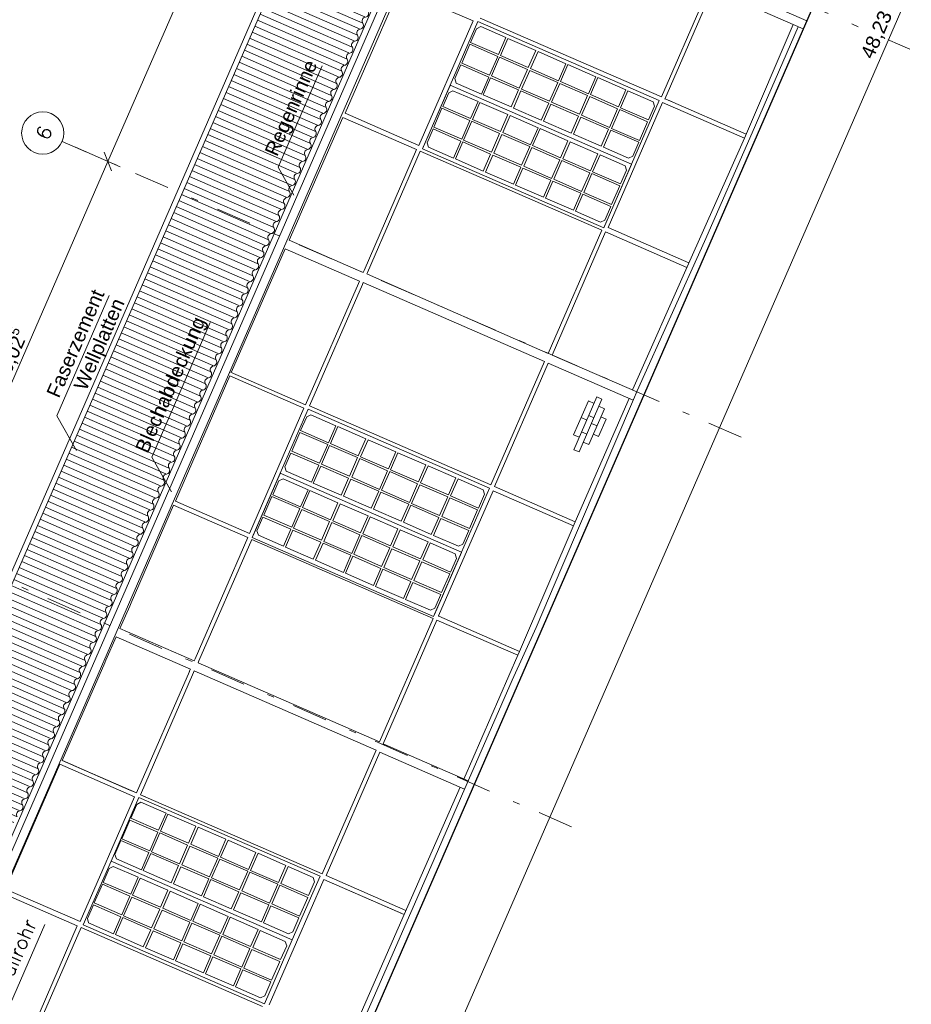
# Model space of a CAD drawing. Header units: metres. Extents: x -43 to 549, y 12 to 64.
# Tile 3 of 13: x -35 to -23, y 22 to 36. Entities that reach past the tile are written whole.
import ezdxf

# ---------------------------------------------------------------- set-up
doc = ezdxf.new("R2010")
doc.units = ezdxf.units.M
doc.header["$MEASUREMENT"] = 0
for name, pattern in [('Achslinie 01', [1.166667, 0.5, -0.3, 0, -0.366667]), ('DGN Style 2', [1.233271, 0.739963, -0.493308]), ('Wipeout_Contour', [1, 0, -1])]:
    doc.linetypes.add(name, pattern=pattern)
for name, color, linetype in [('00_Achsraster', 7, 'Continuous'), ('GBE_Beschriftung', 7, 'Continuous'), ('GBE_Dach', 7, 'Continuous'), ('GBE_Fen_Tuer', 7, 'Continuous'), ('GBE_Wand_Decke_tragend_Ansicht', 7, 'Continuous'), ('GBE_Wand_Decke_tragend_Schnitt', 7, 'Continuous'), ('NEU_GBE_Bemassung_fsa', 7, 'Continuous'), ('NEU_GBE_Holzbalken', 7, 'Continuous'), ('NEU_GBE_Regenrinne', 7, 'Continuous')]:
    doc.layers.add(name, color=color, linetype=linetype)
doc.styles.add('ERSTELLTER_STIL_1', font='txt')
doc.dimstyles.new('ERSTELLTER_STIL__1', dxfattribs={"dimtxt": 0.2, "dimasz": 0.190285, "dimexe": 0.18, "dimexo": 0.5, "dimgap": 0.09, "dimtad": 1, "dimzin": 0, "dimdsep": 46, "dimtxsty": 'ERSTELLTER_STIL_1', "dimblk": 'ARROWHEAD_6', "dimblk1": 'ARROWHEAD_6', "dimblk2": 'ARROWHEAD_6', "dimcen": 0.09, "dimclrd": 7, "dimclre": 7, "dimclrt": 7, "dimazin": 0, "dimtfac": 1, "dimtdec": 4, "dimtmove": 2, "dimatfit": 3, "dimfxl": 1, "dimtolj": 1, "dimtzin": 0, "dimarcsym": 0})
doc.dimstyles.new('ERSTELLTER_STIL__2', dxfattribs={"dimtxt": 0.2, "dimasz": 0.190285, "dimexe": 0.18, "dimexo": 0.5, "dimgap": 0.09, "dimtad": 1, "dimzin": 0, "dimdsep": 46, "dimtxsty": 'ERSTELLTER_STIL_1', "dimblk": 'ARROWHEAD_6', "dimblk1": 'ARROWHEAD_6', "dimblk2": 'ARROWHEAD_6', "dimcen": 0.09, "dimclrd": 8, "dimclre": 8, "dimclrt": 8, "dimazin": 0, "dimtfac": 1, "dimtdec": 4, "dimtmove": 0, "dimatfit": 3, "dimfxl": 1, "dimtolj": 1, "dimtzin": 0, "dimarcsym": 0})

# ---------------------------------------------------------------- blocks, each defined once
blk = doc.blocks.new('*D1')
at = {"layer": 'NEU_GBE_Bemassung_fsa', "color": 7, "linetype": 'Continuous', "lineweight": 13}
for p, q in [((-13.35, 57.846), (-13.981, 58.121)), ((-13.47, 57.79), (-13.574, 58.053)), ((-13.522, 57.921), (-13.462, 58.059)), ((-32.781, 13.703), (-13.522, 57.921)), ((-32.609, 13.628), (-33.239, 13.903)), ((-32.833, 13.835), (-32.729, 13.571)), ((-32.841, 13.566), (-32.781, 13.703))]:
    blk.add_line(p, q, dxfattribs=at)
at = {"color": 254, "linetype": 'Wipeout_Contour', "lineweight": 0, "ltscale": 171.09084}
blk.add_wipeout([(-23.312, 35.461), (-23.004, 36.169), (-23.266, 36.283), (-23.574, 35.575)], dxfattribs=at).dxf.layer = 'NEU_GBE_Bemassung_fsa'
at = {"layer": 'NEU_GBE_Bemassung_fsa', "color": 7, "lineweight": 13, "insert": (-23.334, 35.518), "char_height": 0.2, "attachment_point": 7, "rotation": 66.4651, "style": 'ERSTELLTER_STIL_1'}
blk.add_mtext('\\A1;{\\pql;\\fArial|b0|i0|c0|p34;48,23}', dxfattribs=at)
blk = doc.blocks.new('ARROWHEAD_6')
at = {"color": 0, "linetype": 'Continuous', "lineweight": 0}
for p, q in [((0, 0), (-1, 0)), ((-0.5, -0.5), (0.5, 0.5))]:
    blk.add_line(p, q, dxfattribs=at)
blk = doc.blocks.new('*D5')
at = {"layer": '00_Achsraster', "color": 8, "linetype": 'Continuous', "lineweight": 18}
for p, q in [((-34.267, 34.226), (-34.164, 33.962)), ((-36.621, 28.571), (-34.216, 34.094)), ((-36.673, 28.703), (-36.569, 28.439)), ((-39.017, 23.07), (-36.621, 28.571))]:
    blk.add_line(p, q, dxfattribs=at)
at = {"color": 254, "linetype": 'Wipeout_Contour', "lineweight": 0, "ltscale": 189.700139}
blk.add_wipeout([(-35.566, 31.017), (-35.288, 31.655), (-35.528, 31.76), (-35.806, 31.121)], dxfattribs=at).dxf.layer = '00_Achsraster'
at = {"layer": '00_Achsraster', "color": 8, "lineweight": 18, "insert": (-35.546, 31.042), "char_height": 0.2, "attachment_point": 7, "rotation": 66.4651, "style": 'ERSTELLTER_STIL_1'}
blk.add_mtext('\\A1;{\\pql;\\fArial|b0|i0|c0|p34;6,02\\fArial|b0|i0|c0|p34;\\A1{\\H.66x;\\S5^  ;}}', dxfattribs=at)
blk = doc.blocks.new('*D6')
at = {"layer": '00_Achsraster', "color": 8, "linetype": 'Continuous', "lineweight": 18}
for p, q in [((-31.872, 39.727), (-31.768, 39.463)), ((-34.216, 34.094), (-31.82, 39.595)), ((-34.044, 34.019), (-34.674, 34.294)), ((-34.267, 34.226), (-34.164, 33.962)), ((-36.621, 28.571), (-34.216, 34.094))]:
    blk.add_line(p, q, dxfattribs=at)
at = {"color": 254, "linetype": 'Wipeout_Contour', "lineweight": 0, "ltscale": 198.417562}
blk.add_wipeout([(-33.145, 36.575), (-32.907, 37.121), (-33.147, 37.226), (-33.385, 36.68)], dxfattribs=at).dxf.layer = '00_Achsraster'
at = {"layer": '00_Achsraster', "color": 8, "lineweight": 18, "insert": (-33.161, 36.616), "char_height": 0.2, "attachment_point": 7, "rotation": 66.4651, "style": 'ERSTELLTER_STIL_1'}
blk.add_mtext('\\A1;{\\pql;\\fArial|b0|i0|c0|p34;6,00}', dxfattribs=at)
blk = doc.blocks.new('*D7')
at = {"layer": '00_Achsraster', "color": 8, "linetype": 'Continuous', "lineweight": 18}
for p, q in [((-29.484, 45.208), (-29.381, 44.945)), ((-31.82, 39.595), (-29.433, 45.076)), ((-31.648, 39.52), (-32.278, 39.795)), ((-31.872, 39.727), (-31.768, 39.463)), ((-34.216, 34.094), (-31.82, 39.595))]:
    blk.add_line(p, q, dxfattribs=at)
at = {"color": 254, "linetype": 'Wipeout_Contour', "lineweight": 0, "ltscale": 209.500655}
blk.add_wipeout([(-30.753, 42.066), (-30.515, 42.612), (-30.756, 42.717), (-30.994, 42.171)], dxfattribs=at).dxf.layer = '00_Achsraster'
at = {"layer": '00_Achsraster', "color": 8, "lineweight": 18, "insert": (-30.769, 42.107), "char_height": 0.2, "attachment_point": 7, "rotation": 66.4651, "style": 'ERSTELLTER_STIL_1'}
blk.add_mtext('\\A1;{\\pql;\\fArial|b0|i0|c0|p34;5,98}', dxfattribs=at)

msp = doc.modelspace()

# ---------------------------------------------------------------- hatches: boundary and pattern name
at = {"layer": 'GBE_Dach', "linetype": 'Continuous', "lineweight": 18, "true_color": 0xdfdfdf}
h = msp.add_hatch(dxfattribs=at)
h.set_pattern_fill('Dachschraffur_1_0001', color=254, style=0, pattern_type=2)
h.set_pattern_definition([(156.4651, (-39.99834, 16.81609), (0.03713562, 0.08526398), [])])
h.paths.add_polyline_path([(-39.19, 16.363), (-19.84, 60.792), (-21.1, 61.341), (-40.451, 16.912)])

# ---------------------------------------------------------------- linework, layer by layer
at = {"layer": '00_Achsraster', "color": 253, "linetype": 'Achslinie 01', "lineweight": 18, "true_color": 0x9f9f9f}
for p, q in [((-22.842, 35.685), (-32.469, 39.878)), ((-25.238, 30.184), (-34.865, 34.377)), ((-27.644, 24.661), (-37.271, 28.854))]:
    msp.add_line(p, q, dxfattribs=at)
at = {"layer": '00_Achsraster', "color": 253, "linetype": 'Continuous', "lineweight": 18, "true_color": 0x9f9f9f}
msp.add_circle((-35.14, 34.497), 0.3, dxfattribs=at)
at = {"layer": 'GBE_Beschriftung', "color": 7, "linetype": 'Continuous', "lineweight": 13}
for points in [[(-31.579, 33.617), (-31.803, 34.014), (-31.178, 35.45)], [(-34.661, 29.993), (-34.941, 30.487), (-34.198, 32.193)], [(-33.315, 29.407), (-33.595, 29.901), (-32.764, 31.808)], [(-35.794, 21.458), (-35.69, 21.939), (-35.109, 23.274)]]:
    msp.add_lwpolyline(points, dxfattribs=at)
at = {"layer": 'GBE_Dach', "color": 9, "linetype": 'Continuous', "lineweight": 18}
for p, q in [((-40.519, 16.942), (-21.164, 61.382)), ((-40.451, 16.912), (-21.096, 61.352))]:
    msp.add_line(p, q, dxfattribs=at)
for points in [[(-30.601, 36.054, -0.568675), (-30.564, 36.139, 0.534698), (-30.527, 36.225)], [(-30.676, 35.884, -0.568675), (-30.639, 35.969, 0.534698), (-30.601, 36.054)], [(-30.75, 35.713, -0.568675), (-30.713, 35.798, 0.534698), (-30.676, 35.884)], [(-30.824, 35.543, -0.568675), (-30.787, 35.628, 0.534698), (-30.75, 35.713)], [(-30.898, 35.372, -0.568675), (-30.861, 35.457, 0.534698), (-30.824, 35.543)], [(-30.973, 35.201, -0.568675), (-30.936, 35.287, 0.534698), (-30.898, 35.372)], [(-31.047, 35.031, -0.568675), (-31.01, 35.116, 0.534698), (-30.973, 35.201)], [(-31.121, 34.86, -0.568675), (-31.084, 34.946, 0.534698), (-31.047, 35.031)], [(-31.196, 34.69, -0.568675), (-31.158, 34.775, 0.534698), (-31.121, 34.86)], [(-31.27, 34.519, -0.568675), (-31.233, 34.605, 0.534698), (-31.196, 34.69)], [(-31.344, 34.349, -0.568675), (-31.307, 34.434, 0.534698), (-31.27, 34.519)], [(-31.418, 34.178, -0.568675), (-31.381, 34.264, 0.534698), (-31.344, 34.349)], [(-31.493, 34.008, -0.568675), (-31.455, 34.093, 0.534698), (-31.418, 34.178)], [(-31.567, 33.837, -0.568675), (-31.53, 33.922, 0.534698), (-31.493, 34.008)], [(-31.641, 33.667, -0.568675), (-31.604, 33.752, 0.534698), (-31.567, 33.837)], [(-31.715, 33.496, -0.568675), (-31.678, 33.581, 0.534698), (-31.641, 33.667)], [(-31.79, 33.326, -0.568675), (-31.753, 33.411, 0.534698), (-31.715, 33.496)], [(-31.864, 33.155, -0.568675), (-31.827, 33.24, 0.534698), (-31.79, 33.326)], [(-31.938, 32.985, -0.568675), (-31.901, 33.07, 0.534698), (-31.864, 33.155)], [(-32.013, 32.814, -0.568675), (-31.975, 32.899, 0.534698), (-31.938, 32.985)], [(-32.087, 32.644, -0.568675), (-32.05, 32.729, 0.534698), (-32.013, 32.814)], [(-32.161, 32.473, -0.568675), (-32.124, 32.558, 0.534698), (-32.087, 32.644)], [(-32.235, 32.302, -0.568675), (-32.198, 32.388, 0.534698), (-32.161, 32.473)], [(-32.31, 32.132, -0.568675), (-32.272, 32.217, 0.534698), (-32.235, 32.302)], [(-32.384, 31.961, -0.568675), (-32.347, 32.047, 0.534698), (-32.31, 32.132)], [(-32.458, 31.791, -0.568675), (-32.421, 31.876, 0.534698), (-32.384, 31.961)], [(-32.532, 31.62, -0.568675), (-32.495, 31.706, 0.534698), (-32.458, 31.791)], [(-32.607, 31.45, -0.568675), (-32.57, 31.535, 0.534698), (-32.532, 31.62)], [(-32.681, 31.279, -0.568675), (-32.644, 31.365, 0.534698), (-32.607, 31.45)], [(-32.755, 31.109, -0.568675), (-32.718, 31.194, 0.534698), (-32.681, 31.279)], [(-32.83, 30.938, -0.568675), (-32.792, 31.024, 0.534698), (-32.755, 31.109)], [(-32.904, 30.768, -0.568675), (-32.867, 30.853, 0.534698), (-32.83, 30.938)], [(-32.978, 30.597, -0.568675), (-32.941, 30.682, 0.534698), (-32.904, 30.768)], [(-33.052, 30.427, -0.568675), (-33.015, 30.512, 0.534698), (-32.978, 30.597)], [(-33.127, 30.256, -0.568675), (-33.089, 30.341, 0.534698), (-33.052, 30.427)], [(-33.201, 30.086, -0.568675), (-33.164, 30.171, 0.534698), (-33.127, 30.256)], [(-33.275, 29.915, -0.568675), (-33.238, 30, 0.534698), (-33.201, 30.086)], [(-33.349, 29.745, -0.568675), (-33.312, 29.83, 0.534698), (-33.275, 29.915)], [(-33.424, 29.574, -0.568675), (-33.387, 29.659, 0.534698), (-33.349, 29.745)], [(-33.498, 29.403, -0.568675), (-33.461, 29.489, 0.534698), (-33.424, 29.574)], [(-33.572, 29.233, -0.568675), (-33.535, 29.318, 0.534698), (-33.498, 29.403)], [(-33.647, 29.062, -0.568675), (-33.609, 29.148, 0.534698), (-33.572, 29.233)], [(-33.721, 28.892, -0.568675), (-33.684, 28.977, 0.534698), (-33.647, 29.062)], [(-33.795, 28.721, -0.568675), (-33.758, 28.807, 0.534698), (-33.721, 28.892)], [(-33.869, 28.551, -0.568675), (-33.832, 28.636, 0.534698), (-33.795, 28.721)], [(-33.944, 28.38, -0.568675), (-33.906, 28.466, 0.534698), (-33.869, 28.551)], [(-34.018, 28.21, -0.568675), (-33.981, 28.295, 0.534698), (-33.944, 28.38)], [(-34.092, 28.039, -0.568675), (-34.055, 28.125, 0.534698), (-34.018, 28.21)], [(-34.166, 27.869, -0.568675), (-34.129, 27.954, 0.534698), (-34.092, 28.039)], [(-34.241, 27.698, -0.568675), (-34.204, 27.783, 0.534698), (-34.166, 27.869)], [(-34.315, 27.528, -0.568675), (-34.278, 27.613, 0.534698), (-34.241, 27.698)], [(-34.389, 27.357, -0.568675), (-34.352, 27.442, 0.534698), (-34.315, 27.528)], [(-34.463, 27.187, -0.568675), (-34.426, 27.272, 0.534698), (-34.389, 27.357)], [(-34.538, 27.016, -0.568675), (-34.501, 27.101, 0.534698), (-34.463, 27.187)], [(-34.612, 26.846, -0.568675), (-34.575, 26.931, 0.534698), (-34.538, 27.016)], [(-34.686, 26.675, -0.568675), (-34.649, 26.76, 0.534698), (-34.612, 26.846)], [(-34.761, 26.505, -0.568675), (-34.723, 26.59, 0.534698), (-34.686, 26.675)], [(-34.835, 26.334, -0.568675), (-34.798, 26.419, 0.534698), (-34.761, 26.505)], [(-34.909, 26.163, -0.568675), (-34.872, 26.249, 0.534698), (-34.835, 26.334)], [(-34.983, 25.993, -0.568675), (-34.946, 26.078, 0.534698), (-34.909, 26.163)], [(-35.058, 25.822, -0.568675), (-35.021, 25.908, 0.534698), (-34.983, 25.993)], [(-35.132, 25.652, -0.568675), (-35.095, 25.737, 0.534698), (-35.058, 25.822)], [(-35.206, 25.481, -0.568675), (-35.169, 25.567, 0.534698), (-35.132, 25.652)], [(-35.28, 25.311, -0.568675), (-35.243, 25.396, 0.534698), (-35.206, 25.481)], [(-35.355, 25.14, -0.568675), (-35.318, 25.226, 0.534698), (-35.28, 25.311)], [(-35.429, 24.97, -0.568675), (-35.392, 25.055, 0.534698), (-35.355, 25.14)], [(-35.503, 24.799, -0.568675), (-35.466, 24.885, 0.534698), (-35.429, 24.97)]]:
    msp.add_lwpolyline(points, format="xyb", dxfattribs=at)
at = {"layer": 'GBE_Fen_Tuer', "color": 7, "linetype": 'Continuous', "lineweight": 13}
for p, q in [((-29.746, 34.295), (-29.365, 35.171)), ((-26.793, 34.051), (-27.174, 33.175)), ((-32.156, 28.792), (-31.775, 29.667)), ((-29.203, 28.547), (-29.584, 27.672))]:
    msp.add_line(p, q, dxfattribs=at)
at = {"layer": 'GBE_Fen_Tuer', "color": 7, "linetype": 'Continuous', "lineweight": 13, "flags": 128}
for points in [[(-28.97, 36.078), (-26.398, 34.957), (-26.79, 34.057), (-29.362, 35.177)], [(-29.072, 35.781), (-28.987, 35.976), (-28.927, 36.005), (-28.572, 35.85), (-28.677, 35.609)], [(-29.072, 35.781), (-28.987, 35.976), (-28.927, 36.005), (-28.572, 35.85), (-28.677, 35.609)], [(-29.072, 35.781), (-28.987, 35.976), (-28.927, 36.005), (-28.572, 35.85), (-28.677, 35.609)], [(-29.084, 35.755), (-29.199, 35.489), (-28.804, 35.317), (-28.688, 35.582)], [(-29.084, 35.755), (-29.199, 35.489), (-28.804, 35.317), (-28.688, 35.582)], [(-29.084, 35.755), (-29.199, 35.489), (-28.804, 35.317), (-28.688, 35.582)], [(-28.545, 35.838), (-28.65, 35.597), (-28.255, 35.425), (-28.15, 35.666)], [(-28.545, 35.838), (-28.65, 35.597), (-28.255, 35.425), (-28.15, 35.666)], [(-28.545, 35.838), (-28.65, 35.597), (-28.255, 35.425), (-28.15, 35.666)], [(-28.117, 35.652), (-28.222, 35.411), (-27.827, 35.239), (-27.722, 35.48)], [(-28.117, 35.652), (-28.222, 35.411), (-27.827, 35.239), (-27.722, 35.48)], [(-28.117, 35.652), (-28.222, 35.411), (-27.827, 35.239), (-27.722, 35.48)], [(-29.211, 35.463), (-29.296, 35.268), (-29.276, 35.204), (-28.92, 35.049), (-28.815, 35.291)], [(-29.211, 35.463), (-29.296, 35.268), (-29.276, 35.204), (-28.92, 35.049), (-28.815, 35.291)], [(-29.211, 35.463), (-29.296, 35.268), (-29.276, 35.204), (-28.92, 35.049), (-28.815, 35.291)], [(-28.662, 35.571), (-28.777, 35.306), (-28.382, 35.133), (-28.266, 35.398)], [(-28.662, 35.571), (-28.777, 35.306), (-28.382, 35.133), (-28.266, 35.398)], [(-28.662, 35.571), (-28.777, 35.306), (-28.382, 35.133), (-28.266, 35.398)], [(-27.692, 35.467), (-27.798, 35.226), (-27.402, 35.054), (-27.297, 35.295)], [(-27.692, 35.467), (-27.798, 35.226), (-27.402, 35.054), (-27.297, 35.295)], [(-27.692, 35.467), (-27.798, 35.226), (-27.402, 35.054), (-27.297, 35.295)], [(-28.234, 35.384), (-28.349, 35.119), (-27.954, 34.947), (-27.838, 35.212)], [(-28.234, 35.384), (-28.349, 35.119), (-27.954, 34.947), (-27.838, 35.212)], [(-28.234, 35.384), (-28.349, 35.119), (-27.954, 34.947), (-27.838, 35.212)], [(-28.789, 35.279), (-28.894, 35.038), (-28.498, 34.866), (-28.393, 35.107)], [(-28.789, 35.279), (-28.894, 35.038), (-28.498, 34.866), (-28.393, 35.107)], [(-28.789, 35.279), (-28.894, 35.038), (-28.498, 34.866), (-28.393, 35.107)], [(-27.809, 35.199), (-27.925, 34.934), (-27.529, 34.762), (-27.414, 35.027)], [(-27.809, 35.199), (-27.925, 34.934), (-27.529, 34.762), (-27.414, 35.027)], [(-27.809, 35.199), (-27.925, 34.934), (-27.529, 34.762), (-27.414, 35.027)], [(-27.267, 35.282), (-27.372, 35.041), (-26.977, 34.868), (-26.872, 35.11)], [(-27.267, 35.282), (-27.372, 35.041), (-26.977, 34.868), (-26.872, 35.11)], [(-27.267, 35.282), (-27.372, 35.041), (-26.977, 34.868), (-26.872, 35.11)], [(-29.756, 34.272), (-29.362, 35.177), (-26.79, 34.057), (-27.184, 33.152)], [(-29.468, 34.873), (-29.383, 35.068), (-29.323, 35.097), (-28.967, 34.942), (-29.072, 34.701)], [(-29.468, 34.873), (-29.383, 35.068), (-29.323, 35.097), (-28.967, 34.942), (-29.072, 34.701)], [(-29.468, 34.873), (-29.383, 35.068), (-29.323, 35.097), (-28.967, 34.942), (-29.072, 34.701)], [(-28.361, 35.093), (-28.466, 34.851), (-28.07, 34.679), (-27.965, 34.92)], [(-28.361, 35.093), (-28.466, 34.851), (-28.07, 34.679), (-27.965, 34.92)], [(-28.361, 35.093), (-28.466, 34.851), (-28.07, 34.679), (-27.965, 34.92)], [(-26.551, 34.683), (-26.466, 34.878), (-26.486, 34.941), (-26.841, 35.096), (-26.946, 34.855)], [(-26.551, 34.683), (-26.466, 34.878), (-26.486, 34.941), (-26.841, 35.096), (-26.946, 34.855)], [(-26.551, 34.683), (-26.466, 34.878), (-26.486, 34.941), (-26.841, 35.096), (-26.946, 34.855)], [(-28.94, 34.93), (-29.045, 34.689), (-28.65, 34.517), (-28.545, 34.758)], [(-28.94, 34.93), (-29.045, 34.689), (-28.65, 34.517), (-28.545, 34.758)], [(-28.94, 34.93), (-29.045, 34.689), (-28.65, 34.517), (-28.545, 34.758)], [(-27.936, 34.908), (-28.041, 34.666), (-27.646, 34.494), (-27.541, 34.736)], [(-27.936, 34.908), (-28.041, 34.666), (-27.646, 34.494), (-27.541, 34.736)], [(-27.936, 34.908), (-28.041, 34.666), (-27.646, 34.494), (-27.541, 34.736)], [(-27.384, 35.014), (-27.499, 34.749), (-27.104, 34.577), (-26.988, 34.842)], [(-27.384, 35.014), (-27.499, 34.749), (-27.104, 34.577), (-26.988, 34.842)], [(-27.384, 35.014), (-27.499, 34.749), (-27.104, 34.577), (-26.988, 34.842)], [(-29.479, 34.847), (-29.595, 34.581), (-29.199, 34.409), (-29.084, 34.674)], [(-29.479, 34.847), (-29.595, 34.581), (-29.199, 34.409), (-29.084, 34.674)], [(-29.479, 34.847), (-29.595, 34.581), (-29.199, 34.409), (-29.084, 34.674)], [(-26.958, 34.829), (-27.073, 34.563), (-26.678, 34.391), (-26.562, 34.656)], [(-26.958, 34.829), (-27.073, 34.563), (-26.678, 34.391), (-26.562, 34.656)], [(-26.958, 34.829), (-27.073, 34.563), (-26.678, 34.391), (-26.562, 34.656)], [(-29.057, 34.663), (-29.173, 34.397), (-28.777, 34.225), (-28.662, 34.49)], [(-29.057, 34.663), (-29.173, 34.397), (-28.777, 34.225), (-28.662, 34.49)], [(-29.057, 34.663), (-29.173, 34.397), (-28.777, 34.225), (-28.662, 34.49)], [(-28.513, 34.744), (-28.618, 34.503), (-28.222, 34.331), (-28.117, 34.572)], [(-28.513, 34.744), (-28.618, 34.503), (-28.222, 34.331), (-28.117, 34.572)], [(-28.513, 34.744), (-28.618, 34.503), (-28.222, 34.331), (-28.117, 34.572)], [(-27.511, 34.722), (-27.616, 34.481), (-27.22, 34.309), (-27.115, 34.55)], [(-27.511, 34.722), (-27.616, 34.481), (-27.22, 34.309), (-27.115, 34.55)], [(-27.511, 34.722), (-27.616, 34.481), (-27.22, 34.309), (-27.115, 34.55)], [(-29.606, 34.555), (-29.691, 34.36), (-29.671, 34.296), (-29.316, 34.141), (-29.211, 34.383)], [(-29.606, 34.555), (-29.691, 34.36), (-29.671, 34.296), (-29.316, 34.141), (-29.211, 34.383)], [(-29.606, 34.555), (-29.691, 34.36), (-29.671, 34.296), (-29.316, 34.141), (-29.211, 34.383)], [(-28.088, 34.559), (-28.193, 34.318), (-27.798, 34.146), (-27.693, 34.387)], [(-28.088, 34.559), (-28.193, 34.318), (-27.798, 34.146), (-27.693, 34.387)], [(-28.088, 34.559), (-28.193, 34.318), (-27.798, 34.146), (-27.693, 34.387)], [(-26.689, 34.365), (-26.774, 34.169), (-26.834, 34.141), (-27.19, 34.296), (-27.085, 34.537)], [(-26.689, 34.365), (-26.774, 34.169), (-26.834, 34.141), (-27.19, 34.296), (-27.085, 34.537)], [(-26.689, 34.365), (-26.774, 34.169), (-26.834, 34.141), (-27.19, 34.296), (-27.085, 34.537)], [(-29.184, 34.371), (-29.289, 34.13), (-28.894, 33.958), (-28.789, 34.199)], [(-29.184, 34.371), (-29.289, 34.13), (-28.894, 33.958), (-28.789, 34.199)], [(-29.184, 34.371), (-29.289, 34.13), (-28.894, 33.958), (-28.789, 34.199)], [(-28.629, 34.476), (-28.745, 34.211), (-28.349, 34.039), (-28.234, 34.304)], [(-28.629, 34.476), (-28.745, 34.211), (-28.349, 34.039), (-28.234, 34.304)], [(-28.629, 34.476), (-28.745, 34.211), (-28.349, 34.039), (-28.234, 34.304)], [(-27.662, 34.374), (-27.767, 34.132), (-27.372, 33.96), (-27.267, 34.202)], [(-27.662, 34.374), (-27.767, 34.132), (-27.372, 33.96), (-27.267, 34.202)], [(-27.662, 34.374), (-27.767, 34.132), (-27.372, 33.96), (-27.267, 34.202)], [(-28.205, 34.291), (-28.32, 34.026), (-27.925, 33.854), (-27.809, 34.119)], [(-28.205, 34.291), (-28.32, 34.026), (-27.925, 33.854), (-27.809, 34.119)], [(-28.205, 34.291), (-28.32, 34.026), (-27.925, 33.854), (-27.809, 34.119)], [(-28.756, 34.185), (-28.861, 33.943), (-28.466, 33.771), (-28.361, 34.012)], [(-28.756, 34.185), (-28.861, 33.943), (-28.466, 33.771), (-28.361, 34.012)], [(-28.756, 34.185), (-28.861, 33.943), (-28.466, 33.771), (-28.361, 34.012)], [(-27.779, 34.106), (-27.894, 33.841), (-27.499, 33.669), (-27.384, 33.934)], [(-27.779, 34.106), (-27.894, 33.841), (-27.499, 33.669), (-27.384, 33.934)], [(-27.779, 34.106), (-27.894, 33.841), (-27.499, 33.669), (-27.384, 33.934)], [(-26.946, 33.775), (-26.861, 33.97), (-26.881, 34.033), (-27.237, 34.188), (-27.342, 33.947)], [(-26.946, 33.775), (-26.861, 33.97), (-26.881, 34.033), (-27.237, 34.188), (-27.342, 33.947)], [(-26.946, 33.775), (-26.861, 33.97), (-26.881, 34.033), (-27.237, 34.188), (-27.342, 33.947)], [(-28.332, 34), (-28.437, 33.758), (-28.041, 33.586), (-27.936, 33.827)], [(-28.332, 34), (-28.437, 33.758), (-28.041, 33.586), (-27.936, 33.827)], [(-28.332, 34), (-28.437, 33.758), (-28.041, 33.586), (-27.936, 33.827)], [(-27.906, 33.814), (-28.011, 33.573), (-27.616, 33.401), (-27.511, 33.642)], [(-27.906, 33.814), (-28.011, 33.573), (-27.616, 33.401), (-27.511, 33.642)], [(-27.906, 33.814), (-28.011, 33.573), (-27.616, 33.401), (-27.511, 33.642)], [(-27.353, 33.921), (-27.469, 33.655), (-27.073, 33.483), (-26.958, 33.748)], [(-27.353, 33.921), (-27.469, 33.655), (-27.073, 33.483), (-26.958, 33.748)], [(-27.353, 33.921), (-27.469, 33.655), (-27.073, 33.483), (-26.958, 33.748)], [(-27.085, 33.457), (-27.17, 33.261), (-27.23, 33.233), (-27.585, 33.388), (-27.48, 33.629)], [(-27.085, 33.457), (-27.17, 33.261), (-27.23, 33.233), (-27.585, 33.388), (-27.48, 33.629)], [(-27.085, 33.457), (-27.17, 33.261), (-27.23, 33.233), (-27.585, 33.388), (-27.48, 33.629)], [(-31.377, 30.58), (-28.805, 29.46), (-29.2, 28.554), (-31.772, 29.674)], [(-31.483, 30.277), (-31.397, 30.473), (-31.338, 30.501), (-30.982, 30.346), (-31.087, 30.105)], [(-31.483, 30.277), (-31.397, 30.473), (-31.338, 30.501), (-30.982, 30.346), (-31.087, 30.105)], [(-30.955, 30.335), (-31.06, 30.093), (-30.665, 29.921), (-30.56, 30.163)], [(-30.955, 30.335), (-31.06, 30.093), (-30.665, 29.921), (-30.56, 30.163)], [(-31.494, 30.251), (-31.61, 29.986), (-31.214, 29.814), (-31.099, 30.079)], [(-31.494, 30.251), (-31.61, 29.986), (-31.214, 29.814), (-31.099, 30.079)], [(-31.072, 30.067), (-31.187, 29.802), (-30.792, 29.63), (-30.676, 29.895)], [(-31.072, 30.067), (-31.187, 29.802), (-30.792, 29.63), (-30.676, 29.895)], [(-30.527, 30.148), (-30.632, 29.907), (-30.237, 29.735), (-30.132, 29.976)], [(-30.527, 30.148), (-30.632, 29.907), (-30.237, 29.735), (-30.132, 29.976)], [(-31.621, 29.959), (-31.706, 29.764), (-31.686, 29.701), (-31.331, 29.546), (-31.226, 29.787)], [(-31.621, 29.959), (-31.706, 29.764), (-31.686, 29.701), (-31.331, 29.546), (-31.226, 29.787)], [(-30.644, 29.881), (-30.759, 29.615), (-30.364, 29.443), (-30.249, 29.708)], [(-30.644, 29.881), (-30.759, 29.615), (-30.364, 29.443), (-30.249, 29.708)], [(-30.103, 29.963), (-30.208, 29.722), (-29.812, 29.55), (-29.707, 29.791)], [(-30.103, 29.963), (-30.208, 29.722), (-29.812, 29.55), (-29.707, 29.791)], [(-31.199, 29.775), (-31.304, 29.534), (-30.909, 29.362), (-30.803, 29.603)], [(-31.199, 29.775), (-31.304, 29.534), (-30.909, 29.362), (-30.803, 29.603)], [(-29.677, 29.778), (-29.782, 29.537), (-29.387, 29.365), (-29.282, 29.606)], [(-29.677, 29.778), (-29.782, 29.537), (-29.387, 29.365), (-29.282, 29.606)], [(-32.169, 28.763), (-31.772, 29.674), (-29.2, 28.554), (-29.597, 27.643)], [(-30.219, 29.696), (-30.335, 29.431), (-29.939, 29.258), (-29.824, 29.523)], [(-30.219, 29.696), (-30.335, 29.431), (-29.939, 29.258), (-29.824, 29.523)], [(-31.878, 29.369), (-31.793, 29.565), (-31.733, 29.593), (-31.378, 29.438), (-31.483, 29.197)], [(-31.878, 29.369), (-31.793, 29.565), (-31.733, 29.593), (-31.378, 29.438), (-31.483, 29.197)], [(-30.771, 29.589), (-30.876, 29.348), (-30.481, 29.176), (-30.376, 29.417)], [(-30.771, 29.589), (-30.876, 29.348), (-30.481, 29.176), (-30.376, 29.417)], [(-29.794, 29.51), (-29.909, 29.245), (-29.514, 29.073), (-29.398, 29.338)], [(-29.794, 29.51), (-29.909, 29.245), (-29.514, 29.073), (-29.398, 29.338)], [(-28.961, 29.179), (-28.876, 29.375), (-28.896, 29.438), (-29.251, 29.593), (-29.356, 29.351)], [(-28.961, 29.179), (-28.876, 29.375), (-28.896, 29.438), (-29.251, 29.593), (-29.356, 29.351)], [(-31.89, 29.343), (-32.005, 29.078), (-31.61, 28.906), (-31.494, 29.171)], [(-31.89, 29.343), (-32.005, 29.078), (-31.61, 28.906), (-31.494, 29.171)], [(-31.351, 29.427), (-31.456, 29.185), (-31.06, 29.013), (-30.955, 29.254)], [(-31.351, 29.427), (-31.456, 29.185), (-31.06, 29.013), (-30.955, 29.254)], [(-30.346, 29.404), (-30.451, 29.163), (-30.056, 28.991), (-29.951, 29.232)], [(-30.346, 29.404), (-30.451, 29.163), (-30.056, 28.991), (-29.951, 29.232)], [(-29.368, 29.325), (-29.483, 29.06), (-29.088, 28.888), (-28.973, 29.153)], [(-29.368, 29.325), (-29.483, 29.06), (-29.088, 28.888), (-28.973, 29.153)], [(-30.923, 29.24), (-31.028, 28.999), (-30.632, 28.827), (-30.527, 29.068)], [(-30.923, 29.24), (-31.028, 28.999), (-30.632, 28.827), (-30.527, 29.068)], [(-29.921, 29.219), (-30.026, 28.977), (-29.63, 28.805), (-29.525, 29.046)], [(-29.921, 29.219), (-30.026, 28.977), (-29.63, 28.805), (-29.525, 29.046)], [(-32.017, 29.051), (-32.102, 28.856), (-32.082, 28.793), (-31.726, 28.638), (-31.621, 28.879)], [(-32.017, 29.051), (-32.102, 28.856), (-32.082, 28.793), (-31.726, 28.638), (-31.621, 28.879)], [(-31.467, 29.159), (-31.583, 28.894), (-31.187, 28.722), (-31.072, 28.987)], [(-31.467, 29.159), (-31.583, 28.894), (-31.187, 28.722), (-31.072, 28.987)], [(-30.498, 29.055), (-30.603, 28.814), (-30.208, 28.642), (-30.103, 28.883)], [(-30.498, 29.055), (-30.603, 28.814), (-30.208, 28.642), (-30.103, 28.883)], [(-31.039, 28.973), (-31.155, 28.707), (-30.759, 28.535), (-30.644, 28.8)], [(-31.039, 28.973), (-31.155, 28.707), (-30.759, 28.535), (-30.644, 28.8)], [(-29.1, 28.861), (-29.185, 28.666), (-29.245, 28.637), (-29.6, 28.792), (-29.495, 29.033)], [(-29.1, 28.861), (-29.185, 28.666), (-29.245, 28.637), (-29.6, 28.792), (-29.495, 29.033)], [(-31.594, 28.867), (-31.699, 28.626), (-31.304, 28.454), (-31.199, 28.695)], [(-31.594, 28.867), (-31.699, 28.626), (-31.304, 28.454), (-31.199, 28.695)], [(-30.615, 28.788), (-30.73, 28.523), (-30.335, 28.35), (-30.219, 28.615)], [(-30.615, 28.788), (-30.73, 28.523), (-30.335, 28.35), (-30.219, 28.615)], [(-30.073, 28.87), (-30.178, 28.629), (-29.782, 28.457), (-29.677, 28.698)], [(-30.073, 28.87), (-30.178, 28.629), (-29.782, 28.457), (-29.677, 28.698)], [(-31.166, 28.681), (-31.271, 28.44), (-30.876, 28.267), (-30.771, 28.509)], [(-31.166, 28.681), (-31.271, 28.44), (-30.876, 28.267), (-30.771, 28.509)], [(-29.357, 28.271), (-29.271, 28.466), (-29.291, 28.53), (-29.647, 28.685), (-29.752, 28.443)], [(-29.357, 28.271), (-29.271, 28.466), (-29.291, 28.53), (-29.647, 28.685), (-29.752, 28.443)], [(-30.742, 28.496), (-30.847, 28.255), (-30.452, 28.083), (-30.346, 28.324)], [(-30.742, 28.496), (-30.847, 28.255), (-30.452, 28.083), (-30.346, 28.324)], [(-30.189, 28.602), (-30.305, 28.337), (-29.909, 28.165), (-29.794, 28.43)], [(-30.189, 28.602), (-30.305, 28.337), (-29.909, 28.165), (-29.794, 28.43)], [(-29.764, 28.417), (-29.879, 28.152), (-29.484, 27.98), (-29.368, 28.245)], [(-29.764, 28.417), (-29.879, 28.152), (-29.484, 27.98), (-29.368, 28.245)], [(-30.316, 28.311), (-30.421, 28.069), (-30.026, 27.897), (-29.921, 28.138)], [(-30.316, 28.311), (-30.421, 28.069), (-30.026, 27.897), (-29.921, 28.138)], [(-29.495, 27.953), (-29.58, 27.758), (-29.64, 27.729), (-29.996, 27.884), (-29.891, 28.125)], [(-29.495, 27.953), (-29.58, 27.758), (-29.64, 27.729), (-29.996, 27.884), (-29.891, 28.125)], [(-33.778, 25.077), (-31.208, 23.958), (-31.601, 23.055), (-34.171, 24.174)], [(-33.893, 24.783), (-33.807, 24.978), (-33.748, 25.007), (-33.392, 24.852), (-33.497, 24.611)], [(-33.904, 24.756), (-34.02, 24.491), (-33.624, 24.319), (-33.509, 24.584)], [(-33.365, 24.84), (-33.47, 24.599), (-33.075, 24.427), (-32.97, 24.668)], [(-33.482, 24.572), (-33.597, 24.307), (-33.202, 24.135), (-33.086, 24.4)], [(-32.937, 24.654), (-33.042, 24.413), (-32.647, 24.24), (-32.542, 24.482)], [(-34.031, 24.465), (-34.116, 24.269), (-34.096, 24.206), (-33.741, 24.051), (-33.636, 24.293)], [(-32.513, 24.469), (-32.618, 24.228), (-32.222, 24.055), (-32.117, 24.297)], [(-33.054, 24.386), (-33.169, 24.121), (-32.774, 23.949), (-32.659, 24.214)], [(-34.566, 23.269), (-34.171, 24.174), (-31.601, 23.055), (-31.996, 22.149)], [(-33.609, 24.281), (-33.714, 24.04), (-33.319, 23.867), (-33.213, 24.109)], [(-32.629, 24.201), (-32.745, 23.936), (-32.349, 23.764), (-32.234, 24.029)], [(-32.087, 24.284), (-32.192, 24.042), (-31.797, 23.87), (-31.692, 24.111)], [(-34.282, 23.872), (-34.197, 24.067), (-34.143, 24.099), (-33.788, 23.944), (-33.893, 23.703)], [(-33.181, 24.094), (-33.286, 23.853), (-32.891, 23.681), (-32.786, 23.922)], [(-32.204, 24.016), (-32.319, 23.751), (-31.924, 23.578), (-31.808, 23.844)], [(-31.371, 23.685), (-31.286, 23.88), (-31.306, 23.943), (-31.661, 24.098), (-31.766, 23.857)], [(-33.761, 23.932), (-33.866, 23.691), (-33.47, 23.519), (-33.365, 23.76)], [(-32.756, 23.91), (-32.861, 23.668), (-32.466, 23.496), (-32.361, 23.737)], [(-34.293, 23.846), (-34.409, 23.58), (-34.02, 23.411), (-33.904, 23.676)], [(-33.333, 23.746), (-33.438, 23.505), (-33.042, 23.332), (-32.937, 23.574)], [(-31.778, 23.83), (-31.893, 23.565), (-31.498, 23.393), (-31.383, 23.658)], [(-33.877, 23.664), (-33.993, 23.399), (-33.597, 23.227), (-33.482, 23.492)], [(-32.331, 23.724), (-32.436, 23.483), (-32.04, 23.311), (-31.935, 23.552)], [(-34.42, 23.554), (-34.505, 23.359), (-34.492, 23.298), (-34.136, 23.143), (-34.031, 23.384)], [(-33.449, 23.478), (-33.565, 23.213), (-33.169, 23.041), (-33.054, 23.306)], [(-32.908, 23.561), (-33.013, 23.32), (-32.618, 23.147), (-32.513, 23.389)], [(-31.51, 23.367), (-31.595, 23.171), (-31.655, 23.143), (-32.01, 23.298), (-31.905, 23.539)], [(-34.004, 23.373), (-34.109, 23.132), (-33.714, 22.959), (-33.609, 23.201)], [(-32.483, 23.376), (-32.588, 23.134), (-32.192, 22.962), (-32.087, 23.203)], [(-33.576, 23.186), (-33.681, 22.945), (-33.286, 22.773), (-33.181, 23.014)], [(-33.025, 23.293), (-33.14, 23.028), (-32.745, 22.856), (-32.629, 23.121)], [(-31.767, 22.777), (-31.681, 22.972), (-31.701, 23.035), (-32.057, 23.19), (-32.162, 22.949)], [(-32.599, 23.108), (-32.715, 22.843), (-32.319, 22.67), (-32.204, 22.936)], [(-33.152, 23.002), (-33.257, 22.76), (-32.862, 22.588), (-32.756, 22.829)], [(-32.174, 22.922), (-32.289, 22.657), (-31.894, 22.485), (-31.778, 22.75)], [(-32.726, 22.816), (-32.831, 22.575), (-32.436, 22.403), (-32.331, 22.644)], [(-31.905, 22.459), (-31.99, 22.263), (-32.05, 22.235), (-32.406, 22.389), (-32.301, 22.631)]]:
    msp.add_lwpolyline(points, close=True, dxfattribs=at)
at = {"layer": 'GBE_Wand_Decke_tragend_Ansicht', "color": 8, "linetype": 'Continuous', "lineweight": 18}
for p, q in [((-30.084, 36.542), (-30.853, 34.777)), ((-30.084, 36.542), (-29.037, 36.086)), ((-25.692, 36.553), (-26.365, 35.008)), ((-26.317, 34.979), (-25.641, 36.531)), ((-29.037, 36.086), (-29.805, 34.321)), ((-28.935, 36.127), (-26.365, 35.008)), ((-24.499, 36.034), (-25.19, 34.426)), ((-26.351, 34.93), (-27.123, 33.157)), ((-26.351, 34.93), (-25.191, 34.425)), ((-26.224, 34.943), (-26.315, 34.982)), ((-26.315, 34.982), (-25.166, 34.482)), ((-30.853, 34.777), (-29.805, 34.321)), ((-30.886, 34.718), (-31.489, 33.335)), ((-29.838, 34.262), (-30.886, 34.718)), ((-25.19, 34.426), (-25.985, 32.643)), ((-29.838, 34.262), (-30.584, 32.549)), ((-29.786, 34.238), (-30.535, 32.518)), ((-29.786, 34.238), (-27.212, 33.119)), ((-31.509, 33.289), (-31.645, 32.976)), ((-27.212, 33.119), (-27.973, 31.373)), ((-27.158, 33.094), (-27.918, 31.349)), ((-27.158, 33.094), (-26.007, 32.592)), ((-27.123, 33.157), (-25.978, 32.658)), ((-31.645, 32.976), (-30.773, 32.596)), ((-31.701, 32.857), (-31.845, 32.527)), ((-31.701, 32.857), (-30.647, 32.398)), ((-25.985, 32.643), (-26.773, 30.866)), ((-31.862, 32.488), (-32.462, 31.109)), ((-27.973, 31.373), (-30.405, 32.439)), ((-31.357, 30.627), (-30.606, 32.35)), ((-30.595, 32.377), (-28.025, 31.258)), ((-27.918, 31.349), (-26.716, 30.825)), ((-28.787, 29.508), (-28.025, 31.258)), ((-27.971, 31.232), (-28.733, 29.483)), ((-27.971, 31.232), (-26.768, 30.708)), ((-32.487, 31.052), (-33.26, 29.276)), ((-31.436, 30.594), (-32.487, 31.052)), ((-26.826, 30.733), (-27.588, 28.984)), ((-31.436, 30.594), (-32.209, 28.82)), ((-31.357, 30.627), (-28.787, 29.508)), ((-28.733, 29.483), (-27.588, 28.984)), ((-28.755, 29.424), (-27.613, 28.927)), ((-33.284, 29.218), (-33.886, 27.836)), ((-33.26, 29.276), (-32.21, 28.818)), ((-27.588, 28.984), (-28.378, 27.147)), ((-32.233, 28.76), (-32.981, 27.043)), ((-32.176, 28.735), (-32.927, 27.011)), ((-32.176, 28.735), (-29.605, 27.614)), ((-33.906, 27.789), (-34.045, 27.471)), ((-28.378, 27.147), (-29.524, 27.647)), ((-29.605, 27.614), (-30.366, 25.866)), ((-29.55, 27.59), (-30.314, 25.835)), ((-29.55, 27.59), (-28.404, 27.091)), ((-34.045, 27.471), (-33.177, 27.093)), ((-34.1, 27.355), (-34.244, 27.024)), ((-34.1, 27.355), (-33.047, 26.897)), ((-28.404, 27.091), (-29.168, 25.336)), ((-28.378, 27.147), (-28.404, 27.091)), ((-34.262, 26.983), (-34.864, 25.599)), ((-32.938, 26.986), (-30.366, 25.866)), ((-33.06, 26.863), (-33.81, 25.14)), ((-32.992, 26.869), (-30.414, 25.747)), ((-30.314, 25.835), (-29.107, 25.31)), ((-30.414, 25.747), (-31.178, 23.993)), ((-30.36, 25.716), (-31.121, 23.967)), ((-30.36, 25.716), (-29.158, 25.193)), ((-33.949, 25.2), (-34.862, 25.598)), ((-34.898, 25.546), (-35.669, 23.775)), ((-34.898, 25.546), (-33.841, 25.086)), ((-29.221, 25.22), (-30.015, 23.418)), ((-33.841, 25.086), (-33.842, 25.083)), ((-33.755, 25.115), (-31.178, 23.993)), ((-31.154, 23.914), (-30.037, 23.427)), ((-31.154, 23.914), (-30.015, 23.418)), ((-31.121, 23.967), (-29.99, 23.474)), ((-35.669, 23.775), (-34.612, 23.315)), ((-35.702, 23.713), (-34.651, 23.255)), ((-30.015, 23.418), (-30.82, 21.586)), ((-34.651, 23.255), (-35.408, 21.515)), ((-32.026, 22.111), (-34.596, 23.23))]:
    msp.add_line(p, q, dxfattribs=at)
at = {"layer": 'GBE_Wand_Decke_tragend_Ansicht', "color": 8, "linetype": 'DGN Style 2', "lineweight": 18}
for p, q in [((-31.489, 33.335), (-31.509, 33.289)), ((-30.773, 32.596), (-30.597, 32.52)), ((-30.584, 32.549), (-30.597, 32.52)), ((-31.845, 32.527), (-31.862, 32.488)), ((-30.662, 32.365), (-30.647, 32.398)), ((-30.535, 32.518), (-30.544, 32.499)), ((-30.405, 32.439), (-30.544, 32.499)), ((-30.606, 32.35), (-30.595, 32.377)), ((-26.773, 30.866), (-26.779, 30.853)), ((-26.763, 30.719), (-26.71, 30.839)), ((-33.886, 27.836), (-33.906, 27.789)), ((-33.177, 27.093), (-32.994, 27.013)), ((-34.244, 27.024), (-34.262, 26.983)), ((-32.981, 27.043), (-32.994, 27.013)), ((-32.927, 27.011), (-32.938, 26.986)), ((-33.062, 26.863), (-33.047, 26.897)), ((-33.001, 26.847), (-32.992, 26.869)), ((-29.155, 25.201), (-29.103, 25.321))]:
    msp.add_line(p, q, dxfattribs=at)
at = {"layer": 'GBE_Wand_Decke_tragend_Ansicht', "color": 253, "linetype": 'Continuous', "lineweight": 18, "true_color": 0x9f9f9f}
for p, q in [((-27.608, 30.007), (-27.282, 30.756)), ((-27.535, 29.976), (-27.21, 30.724)), ((-27.282, 30.756), (-27.21, 30.724)), ((-27.613, 30.218), (-27.403, 30.698)), ((-27.403, 30.698), (-27.322, 30.663)), ((-27.395, 30.08), (-27.174, 30.588)), ((-27.254, 30.622), (-27.174, 30.588)), ((-27.506, 30.463), (-27.425, 30.427)), ((-27.398, 30.49), (-27.325, 30.459)), ((-27.258, 30.196), (-27.152, 30.44)), ((-27.224, 30.471), (-27.152, 30.44)), ((-27.36, 30.378), (-27.28, 30.343)), ((-27.613, 30.218), (-27.532, 30.183)), ((-27.499, 30.258), (-27.426, 30.226)), ((-27.33, 30.228), (-27.258, 30.196)), ((-27.475, 30.115), (-27.395, 30.08)), ((-27.608, 30.007), (-27.535, 29.976))]:
    msp.add_line(p, q, dxfattribs=at)
at = {"layer": 'GBE_Wand_Decke_tragend_Ansicht', "color": 8, "linetype": 'Continuous', "lineweight": 18, "flags": 128}
for points in [[(-26.711, 30.839), (-25.757, 32.96), (-25.078, 34.499), (-24.429, 36.003)], [(-30.662, 32.365), (-31.412, 30.642), (-32.476, 31.106)], [(-29.103, 25.321), (-28.485, 26.738), (-28.142, 27.485), (-27.777, 28.341), (-26.763, 30.719)], [(-28.755, 29.424), (-29.529, 27.649), (-29.524, 27.647)], [(-33.284, 29.218), (-32.233, 28.76), (-32.233, 28.76)], [(-33.001, 26.847), (-33.755, 25.115), (-33.681, 25.083)], [(-34.864, 25.599), (-33.81, 25.14), (-33.906, 25.181), (-34.864, 25.599)], [(-31.517, 19.822), (-30.488, 22.148), (-29.638, 24.09), (-29.155, 25.201)], [(-33.841, 25.085), (-34.612, 23.315), (-34.612, 23.315)], [(-31.154, 23.914), (-31.928, 22.136), (-31.928, 22.136)], [(-34.596, 23.23), (-34.596, 23.23), (-35.355, 21.488)]]:
    msp.add_lwpolyline(points, dxfattribs=at)
at = {"layer": 'NEU_GBE_Holzbalken', "color": 7, "linetype": 'Continuous', "lineweight": 13}
msp.add_line((-36.551, 21.787), (-29.413, 38.174), dxfattribs=at)
at = {"layer": 'NEU_GBE_Regenrinne', "color": 7, "linetype": 'Continuous', "lineweight": 13}
for p, q in [((-39.149, 16.335), (-19.786, 60.792)), ((-39.072, 16.301), (-19.709, 60.758))]:
    msp.add_line(p, q, dxfattribs=at)
msp.add_lwpolyline([(-29.524, 38.222), (-29.473, 38.341), (-24.305, 36.09), (-24.357, 35.972)], close=True, dxfattribs=at)

# ---------------------------------------------------------------- next in the draw order: dimensions: what is measured, and where the dimension line sits
at = {"layer": '00_Achsraster', "color": 8, "linetype": 'Continuous', "lineweight": 18}
dim = msp.add_linear_dim(base=(-34.216, 34.094), p1=(-37.271, 28.854), p2=(-34.865, 34.377), angle=66.4651, dimstyle='ERSTELLTER_STIL__2', dxfattribs=at)
dim.commit()
dim.dimension.update_dxf_attribs({"geometry": '*D5', "text_midpoint": (-35.465, 31.577), "dimtype": 160, "text_rotation": 66.4651})
at = {"layer": 'NEU_GBE_Bemassung_fsa', "color": 7, "linetype": 'Continuous', "lineweight": 13}
dim = msp.add_linear_dim(base=(-13.522, 57.921), p1=(-33.852, 14.17), p2=(-14.593, 58.388), angle=66.4651, dimstyle='ERSTELLTER_STIL__1', dxfattribs=at)
dim.commit()
dim.dimension.update_dxf_attribs({"geometry": '*D1', "text_midpoint": (-23.285, 35.881), "dimtype": 160, "text_rotation": 66.4651})

# ---------------------------------------------------------------- next in the draw order: texts
at = {"layer": 'GBE_Beschriftung', "color": 7, "linetype": 'Continuous', "lineweight": 13, "insert": (-35.407, 23.374), "char_height": 0.2, "attachment_point": 3, "rotation": 66.4651}
msp.add_mtext('\\A1;{\\pqr;\\Ftxt.shx;Fallrohr}', dxfattribs=at)

# ---------------------------------------------------------------- next in the draw order: dimensions: what is measured, and where the dimension line sits
at = {"layer": '00_Achsraster', "color": 8, "linetype": 'Continuous', "lineweight": 18}
dim = msp.add_linear_dim(base=(-31.82, 39.595), p1=(-34.865, 34.377), p2=(-32.469, 39.878), angle=66.4651, dimstyle='ERSTELLTER_STIL__2', dxfattribs=at)
dim.commit()
dim.dimension.update_dxf_attribs({"geometry": '*D6', "text_midpoint": (-33.143, 36.908), "dimtype": 160, "text_rotation": 66.4651})

# ---------------------------------------------------------------- next in the draw order: texts
at = {"layer": '00_Achsraster', "color": 251, "linetype": 'Continuous', "lineweight": 18, "true_color": 0x5f5f5f, "insert": (-34.997, 34.537), "char_height": 0.2, "attachment_point": 9, "rotation": 66.4651}
msp.add_mtext('\\A1;{\\pqr;\\Ftxt.shx;6}', dxfattribs=at)
at = {"layer": 'GBE_Beschriftung', "color": 7, "linetype": 'Continuous', "lineweight": 13, "insert": (-34.444, 32.301), "char_height": 0.2, "width": 1.86305, "attachment_point": 3, "rotation": 66.4651, "line_spacing_factor": 0.939991, "style": 'ERSTELLTER_STIL_1'}
msp.add_mtext('\\A1;{\\pqr;\\fArial|b0|i0|c0|p34;Faserzement Wellplatten}', dxfattribs=at)
at = {"layer": 'GBE_Beschriftung', "color": 7, "linetype": 'Continuous', "lineweight": 13, "insert": (-33.011, 31.915), "char_height": 0.2, "attachment_point": 3, "rotation": 66.4651, "style": 'ERSTELLTER_STIL_1'}
msp.add_mtext('\\A1;{\\pqr;\\fArial|b0|i0|c0|p34;Blechabdeckung}', dxfattribs=at)

# ---------------------------------------------------------------- next in the draw order: dimensions: what is measured, and where the dimension line sits
at = {"layer": '00_Achsraster', "color": 8, "linetype": 'Continuous', "lineweight": 18}
dim = msp.add_linear_dim(base=(-29.433, 45.076), p1=(-32.469, 39.878), p2=(-30.082, 45.359), angle=66.4651, dimstyle='ERSTELLTER_STIL__2', dxfattribs=at)
dim.commit()
dim.dimension.update_dxf_attribs({"geometry": '*D7', "text_midpoint": (-30.751, 42.399), "dimtype": 160, "text_rotation": 66.4651})

# ---------------------------------------------------------------- next in the draw order: linework, layer by layer
at = {"layer": 'GBE_Wand_Decke_tragend_Schnitt', "color": 7, "linetype": 'Continuous', "lineweight": 25}
msp.add_line((-34.919, 11.719), (-12.881, 62.319), dxfattribs=at)

# ---------------------------------------------------------------- next in the draw order: texts
at = {"layer": 'GBE_Beschriftung', "color": 7, "linetype": 'Continuous', "lineweight": 13, "insert": (-31.424, 35.557), "char_height": 0.2, "attachment_point": 3, "rotation": 66.4651, "style": 'ERSTELLTER_STIL_1'}
msp.add_mtext('\\A1;{\\pqr;\\fArial|b0|i0|c0|p34;Regenrinne}', dxfattribs=at)

doc.saveas('drawing.dxf')
